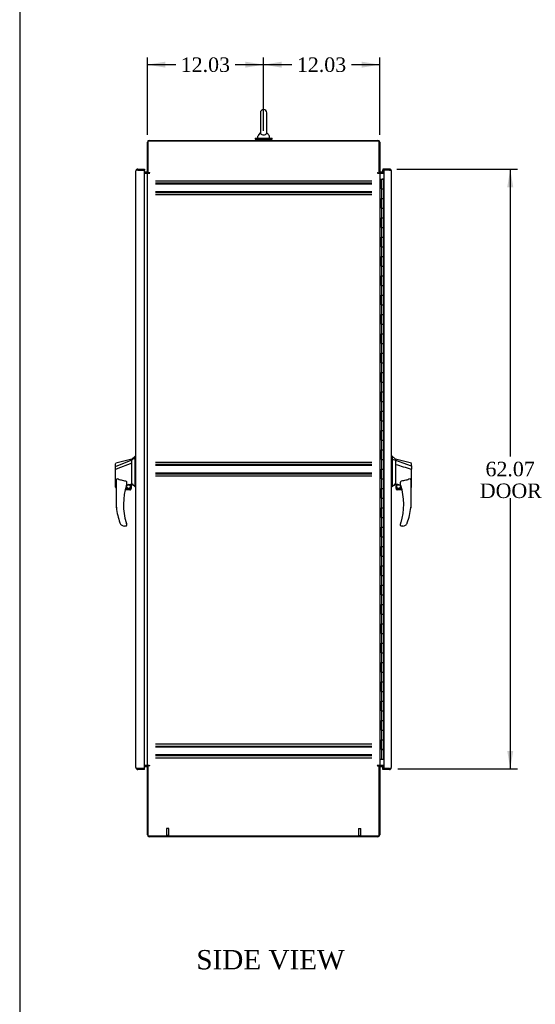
# Model space of a CAD drawing. Header units: inches. Extents: x 1 to 359, y -2 to 239.
# Tile 2 of 10: x 1 to 55, y 54 to 156. Entities that reach past the tile are written whole.
import ezdxf
from ezdxf.enums import TextEntityAlignment as Align
from ezdxf.lldxf.tags import DXFTag

# ---------------------------------------------------------------- set-up
doc = ezdxf.new("R2010")
doc.units = ezdxf.units.IN
doc.header["$MEASUREMENT"] = 0
for name, color, linetype in [('COM42890-3', 7, 'Continuous'), ('COM54578-60', 7, 'Continuous'), ('COM70839-3', 7, 'Continuous'), ('COM71109-1', 7, 'Continuous'), ('COM71110-2', 7, 'Continuous'), ('COM71111-4', 7, 'Continuous'), ('COM71112-4', 7, 'Continuous'), ('Default', 7, 'Continuous'), ('HAN13066', 7, 'Continuous'), ('SCS00680', 7, 'Continuous'), ('STD21878', 7, 'Continuous'), ('WAF25362', 7, 'Continuous'), ('WAM254785', 7, 'Continuous')]:
    doc.layers.add(name, color=color, linetype=linetype)
doc.styles.add('SEACAD_Times_New_Roman', font='times.ttf')
tags = doc.linetypes.add('HIDDEN2', pattern=[0.1875, 0.125, -0.0625]).pattern_tags.tags
tags[6:7] = [DXFTag(74, 4), DXFTag(75, 0), DXFTag(340, '0'), DXFTag(46, 0.0), DXFTag(50, 0.0), DXFTag(44, 0.0), DXFTag(45, 0.0)]
tags[4:5] = [DXFTag(74, 4), DXFTag(75, 0), DXFTag(340, '0'), DXFTag(46, 0.0), DXFTag(50, 0.0), DXFTag(44, 0.0), DXFTag(45, 0.0)]
doc.dimstyles.new('HAMMOND_(STH-300_x_200)', dxfattribs={"dimtxt": 1.5, "dimasz": 1.875, "dimexe": 0.75, "dimexo": 0.75, "dimgap": 0.375, "dimtad": 0, "dimtih": 1, "dimtoh": 1, "dimzin": 0, "dimdsep": 46, "dimtxsty": 'SEACAD_Times_New_Roman', "dimblk1": '_SE_FILLED', "dimblk2": '_SE_FILLED', "dimsah": 1, "dimcen": 0.75, "dimadec": 0, "dimazin": 0, "dimtfac": 0.8, "dimtofl": 0, "dimtmove": 1, "dimatfit": 3, "dimfxl": 1, "dimtolj": 1, "dimtzin": 0, "dimarcsym": 0})

# ---------------------------------------------------------------- blocks, each defined once
blk = doc.blocks.new('SE4')
at = {"layer": 'COM42890-3', "color": 7, "linetype": 'HIDDEN2'}
for p, q in [((15.39, 139.42), (37.77, 139.42)), ((15.39, 139.2), (37.77, 139.2)), ((15.39, 139.11), (37.77, 139.11)), ((15.39, 138.31), (37.77, 138.31)), ((15.39, 138.21), (37.77, 138.21)), ((15.39, 137.99), (37.77, 137.99)), ((37.77, 110.29), (15.39, 110.29)), ((37.77, 110.07), (15.39, 110.07)), ((37.77, 109.98), (15.39, 109.98)), ((37.77, 109.18), (15.39, 109.18)), ((37.77, 109.08), (15.39, 109.08)), ((37.77, 108.86), (15.39, 108.86)), ((15.39, 81.16), (37.77, 81.16)), ((15.39, 80.94), (37.77, 80.94)), ((15.39, 80.85), (37.77, 80.85)), ((15.39, 80.05), (37.77, 80.05)), ((15.39, 79.95), (37.77, 79.95)), ((15.39, 79.73), (37.77, 79.73))]:
    blk.add_line(p, q, dxfattribs=at)
at = {"layer": 'COM54578-60', "color": 7, "linetype": 'Continuous'}
for p, q in [((38.61, 139.58), (38.78, 139.58)), ((38.78, 139.58), (38.78, 139.58)), ((38.78, 139.58), (38.78, 138.58)), ((38.78, 138.58), (38.78, 139.58)), ((38.79, 139.58), (39.02, 139.58)), ((38.79, 139.58), (38.79, 138.58)), ((38.84, 139.59), (38.84, 139.61)), ((38.84, 139.61), (38.89, 139.61)), ((38.89, 139.59), (38.84, 139.59)), ((38.86, 139.59), (38.86, 139.58)), ((38.89, 139.61), (38.92, 139.61)), ((38.89, 139.59), (38.92, 139.59)), ((38.92, 139.61), (38.97, 139.61)), ((38.97, 139.59), (38.92, 139.59)), ((38.96, 139.58), (38.96, 139.59)), ((38.97, 139.61), (38.97, 139.59)), ((39.02, 139.58), (39.03, 139.58)), ((39.02, 138.58), (39.02, 139.58)), ((38.78, 138.58), (38.82, 138.58)), ((38.82, 138.58), (39.02, 138.58)), ((38.82, 138.58), (39.02, 138.58)), ((38.82, 137.58), (38.82, 138.58)), ((39.02, 137.58), (39.02, 138.58)), ((38.78, 136.58), (38.78, 137.58)), ((38.78, 137.58), (38.78, 136.58)), ((38.78, 137.58), (38.82, 137.58)), ((38.79, 137.58), (39.02, 137.58)), ((38.79, 137.58), (38.79, 136.58)), ((38.82, 137.58), (39.02, 137.58)), ((39.02, 136.58), (39.02, 137.58)), ((38.78, 136.58), (38.82, 136.58)), ((38.82, 136.58), (39.02, 136.58)), ((38.82, 136.58), (39.02, 136.58)), ((38.82, 135.58), (38.82, 136.58)), ((39.02, 135.58), (39.02, 136.58)), ((38.78, 134.58), (38.78, 135.58)), ((38.78, 135.58), (38.78, 134.58)), ((38.78, 135.58), (38.82, 135.58)), ((38.79, 135.58), (39.02, 135.58)), ((38.79, 135.58), (38.79, 134.58)), ((38.82, 135.58), (39.02, 135.58)), ((39.02, 134.58), (39.02, 135.58)), ((38.78, 134.58), (38.82, 134.58)), ((38.82, 134.58), (39.02, 134.58)), ((38.82, 134.58), (39.02, 134.58)), ((38.82, 133.58), (38.82, 134.58)), ((39.02, 133.58), (39.02, 134.58)), ((38.78, 132.58), (38.78, 133.58)), ((38.78, 133.58), (38.78, 132.58)), ((38.78, 133.58), (38.82, 133.58)), ((38.79, 133.58), (39.02, 133.58)), ((38.79, 133.58), (38.79, 132.58)), ((38.82, 133.58), (39.02, 133.58)), ((39.02, 132.58), (39.02, 133.58)), ((38.78, 132.58), (38.82, 132.58)), ((38.82, 132.58), (39.02, 132.58)), ((38.82, 132.58), (39.02, 132.58)), ((38.82, 131.58), (38.82, 132.58)), ((39.02, 131.58), (39.02, 132.58)), ((38.78, 130.58), (38.78, 131.58)), ((38.78, 131.58), (38.78, 130.58)), ((38.78, 131.58), (38.82, 131.58)), ((38.79, 131.58), (39.02, 131.58)), ((38.79, 131.58), (38.79, 130.58)), ((38.82, 131.58), (39.02, 131.58)), ((39.02, 130.58), (39.02, 131.58)), ((38.78, 130.58), (38.82, 130.58)), ((38.82, 130.58), (39.02, 130.58)), ((38.82, 130.58), (39.02, 130.58)), ((38.82, 129.58), (38.82, 130.58)), ((39.02, 129.58), (39.02, 130.58)), ((38.78, 128.58), (38.78, 129.58)), ((38.78, 129.58), (38.78, 128.58)), ((38.78, 129.58), (38.82, 129.58)), ((38.79, 129.58), (39.02, 129.58)), ((38.79, 129.58), (38.79, 128.58)), ((38.82, 129.58), (39.02, 129.58)), ((39.02, 128.58), (39.02, 129.58)), ((38.78, 128.58), (38.82, 128.58)), ((38.82, 128.58), (39.02, 128.58)), ((38.82, 128.58), (39.02, 128.58)), ((38.82, 127.58), (38.82, 128.58)), ((39.02, 127.58), (39.02, 128.58)), ((38.78, 126.58), (38.78, 127.58)), ((38.78, 127.58), (38.78, 126.58)), ((38.78, 127.58), (38.82, 127.58)), ((38.79, 127.58), (39.02, 127.58)), ((38.79, 127.58), (38.79, 126.58)), ((38.82, 127.58), (39.02, 127.58)), ((39.02, 126.58), (39.02, 127.58)), ((38.78, 126.58), (38.82, 126.58)), ((38.82, 126.58), (39.02, 126.58)), ((38.82, 126.58), (39.02, 126.58)), ((38.82, 125.58), (38.82, 126.58)), ((39.02, 125.58), (39.02, 126.58)), ((38.78, 124.58), (38.78, 125.58)), ((38.78, 125.58), (38.78, 124.58)), ((38.78, 125.58), (38.82, 125.58)), ((38.79, 125.58), (39.02, 125.58)), ((38.79, 125.58), (38.79, 124.58)), ((38.82, 125.58), (39.02, 125.58)), ((39.02, 124.58), (39.02, 125.58)), ((38.78, 124.58), (38.82, 124.58)), ((38.82, 124.58), (39.02, 124.58)), ((38.82, 124.58), (39.02, 124.58)), ((38.82, 123.58), (38.82, 124.58)), ((39.02, 123.58), (39.02, 124.58)), ((38.78, 122.58), (38.78, 123.58)), ((38.78, 123.58), (38.78, 122.58)), ((38.78, 123.58), (38.82, 123.58)), ((38.79, 123.58), (39.02, 123.58)), ((38.79, 123.58), (38.79, 122.58)), ((38.82, 123.58), (39.02, 123.58)), ((39.02, 122.58), (39.02, 123.58)), ((38.78, 122.58), (38.82, 122.58)), ((38.82, 122.58), (39.02, 122.58)), ((38.82, 122.58), (39.02, 122.58)), ((38.82, 121.58), (38.82, 122.58)), ((39.02, 121.58), (39.02, 122.58)), ((38.78, 120.58), (38.78, 121.58)), ((38.78, 121.58), (38.78, 120.58)), ((38.78, 121.58), (38.82, 121.58)), ((38.79, 121.58), (39.02, 121.58)), ((38.79, 121.58), (38.79, 120.58)), ((38.82, 121.58), (39.02, 121.58)), ((39.02, 120.58), (39.02, 121.58)), ((38.78, 120.58), (38.82, 120.58)), ((38.82, 120.58), (39.02, 120.58)), ((38.82, 120.58), (39.02, 120.58)), ((38.82, 119.58), (38.82, 120.58)), ((39.02, 119.58), (39.02, 120.58)), ((38.78, 118.58), (38.78, 119.58)), ((38.78, 119.58), (38.78, 118.58)), ((38.78, 119.58), (38.82, 119.58)), ((38.79, 119.58), (39.02, 119.58)), ((38.79, 119.58), (38.79, 118.58)), ((38.82, 119.58), (39.02, 119.58)), ((39.02, 118.58), (39.02, 119.58)), ((38.78, 118.58), (38.82, 118.58)), ((38.82, 118.58), (39.02, 118.58)), ((38.82, 118.58), (39.02, 118.58)), ((38.82, 117.58), (38.82, 118.58)), ((39.02, 117.58), (39.02, 118.58)), ((38.78, 116.58), (38.78, 117.58)), ((38.78, 117.58), (38.78, 116.58)), ((38.78, 117.58), (38.82, 117.58)), ((38.79, 117.58), (39.02, 117.58)), ((38.79, 117.58), (38.79, 116.58)), ((38.82, 117.58), (39.02, 117.58)), ((39.02, 116.58), (39.02, 117.58)), ((38.78, 116.58), (38.82, 116.58)), ((38.82, 116.58), (39.02, 116.58)), ((38.82, 116.58), (39.02, 116.58)), ((38.82, 115.58), (38.82, 116.58)), ((39.02, 115.58), (39.02, 116.58)), ((38.78, 114.58), (38.78, 115.58)), ((38.78, 115.58), (38.78, 114.58)), ((38.78, 115.58), (38.82, 115.58)), ((38.79, 115.58), (39.02, 115.58)), ((38.79, 115.58), (38.79, 114.58)), ((38.82, 115.58), (39.02, 115.58)), ((39.02, 114.58), (39.02, 115.58)), ((38.78, 114.58), (38.82, 114.58)), ((38.82, 114.58), (39.02, 114.58)), ((38.82, 114.58), (39.02, 114.58)), ((38.82, 113.58), (38.82, 114.58)), ((39.02, 113.58), (39.02, 114.58)), ((38.78, 112.58), (38.78, 113.58)), ((38.78, 113.58), (38.78, 112.58)), ((38.78, 113.58), (38.82, 113.58)), ((38.79, 113.58), (39.02, 113.58)), ((38.79, 113.58), (38.79, 112.58)), ((38.82, 113.58), (39.02, 113.58)), ((39.02, 112.58), (39.02, 113.58)), ((38.78, 112.58), (38.82, 112.58)), ((38.82, 112.58), (39.02, 112.58)), ((38.82, 112.58), (39.02, 112.58)), ((38.82, 111.58), (38.82, 112.58)), ((39.02, 111.58), (39.02, 112.58)), ((38.78, 110.58), (38.78, 111.58)), ((38.78, 111.58), (38.78, 110.58)), ((38.78, 111.58), (38.82, 111.58)), ((38.79, 111.58), (39.02, 111.58)), ((38.79, 111.58), (38.79, 110.58)), ((38.82, 111.58), (39.02, 111.58)), ((39.02, 110.58), (39.02, 111.58)), ((38.78, 110.58), (38.82, 110.58)), ((38.82, 110.58), (39.02, 110.58)), ((38.82, 110.58), (39.02, 110.58)), ((38.82, 109.58), (38.82, 110.58)), ((39.02, 109.58), (39.02, 110.58)), ((38.78, 108.58), (38.78, 109.58)), ((38.78, 109.58), (38.78, 108.58)), ((38.78, 109.58), (38.82, 109.58)), ((38.79, 109.58), (39.02, 109.58)), ((38.79, 109.58), (38.79, 108.58)), ((38.82, 109.58), (39.02, 109.58)), ((39.02, 108.58), (39.02, 109.58)), ((38.78, 108.58), (38.82, 108.58)), ((38.82, 108.58), (39.02, 108.58)), ((38.82, 108.58), (39.02, 108.58)), ((38.82, 107.58), (38.82, 108.58)), ((39.02, 107.58), (39.02, 108.58)), ((38.78, 106.58), (38.78, 107.58)), ((38.78, 107.58), (38.78, 106.58)), ((38.78, 107.58), (38.82, 107.58)), ((38.79, 107.58), (39.02, 107.58)), ((38.79, 107.58), (38.79, 106.58)), ((38.82, 107.58), (39.02, 107.58)), ((39.02, 106.58), (39.02, 107.58)), ((38.78, 106.58), (38.82, 106.58)), ((38.82, 106.58), (39.02, 106.58)), ((38.82, 106.58), (39.02, 106.58)), ((38.82, 105.58), (38.82, 106.58)), ((39.02, 105.58), (39.02, 106.58)), ((38.78, 104.58), (38.78, 105.58)), ((38.78, 105.58), (38.78, 104.58)), ((38.78, 105.58), (38.82, 105.58)), ((38.79, 105.58), (39.02, 105.58)), ((38.79, 105.58), (38.79, 104.58)), ((38.82, 105.58), (39.02, 105.58)), ((39.02, 104.58), (39.02, 105.58)), ((38.78, 104.58), (38.82, 104.58)), ((38.82, 104.58), (39.02, 104.58)), ((38.82, 104.58), (39.02, 104.58)), ((38.82, 103.58), (38.82, 104.58)), ((39.02, 103.58), (39.02, 104.58)), ((38.78, 102.58), (38.78, 103.58)), ((38.78, 103.58), (38.78, 102.58)), ((38.78, 103.58), (38.82, 103.58)), ((38.79, 103.58), (39.02, 103.58)), ((38.79, 103.58), (38.79, 102.58)), ((38.82, 103.58), (39.02, 103.58)), ((39.02, 102.58), (39.02, 103.58)), ((38.78, 102.58), (38.82, 102.58)), ((38.82, 102.58), (39.02, 102.58)), ((38.82, 102.58), (39.02, 102.58)), ((38.82, 101.58), (38.82, 102.58)), ((39.02, 101.58), (39.02, 102.58)), ((38.78, 100.58), (38.78, 101.58)), ((38.78, 101.58), (38.78, 100.58)), ((38.78, 101.58), (38.82, 101.58)), ((38.79, 101.58), (39.02, 101.58)), ((38.79, 101.58), (38.79, 100.58)), ((38.82, 101.58), (39.02, 101.58)), ((39.02, 100.58), (39.02, 101.58)), ((38.78, 100.58), (38.82, 100.58)), ((38.82, 100.58), (39.02, 100.58)), ((38.82, 100.58), (39.02, 100.58)), ((38.82, 99.58), (38.82, 100.58)), ((39.02, 99.58), (39.02, 100.58)), ((38.78, 98.58), (38.78, 99.58)), ((38.78, 99.58), (38.78, 98.58)), ((38.78, 99.58), (38.82, 99.58)), ((38.79, 99.58), (39.02, 99.58)), ((38.79, 99.58), (38.79, 98.58)), ((38.82, 99.58), (39.02, 99.58)), ((39.02, 98.58), (39.02, 99.58)), ((38.78, 98.58), (38.82, 98.58)), ((38.82, 98.58), (39.02, 98.58)), ((38.82, 98.58), (39.02, 98.58)), ((38.82, 97.58), (38.82, 98.58)), ((39.02, 97.58), (39.02, 98.58)), ((38.78, 96.58), (38.78, 97.58)), ((38.78, 97.58), (38.78, 96.58)), ((38.78, 97.58), (38.82, 97.58)), ((38.79, 97.58), (39.02, 97.58)), ((38.79, 97.58), (38.79, 96.58)), ((38.82, 97.58), (39.02, 97.58)), ((39.02, 96.58), (39.02, 97.58)), ((38.78, 96.58), (38.82, 96.58)), ((38.82, 96.58), (39.02, 96.58)), ((38.82, 96.58), (39.02, 96.58)), ((38.82, 95.58), (38.82, 96.58)), ((39.02, 95.58), (39.02, 96.58)), ((38.78, 94.58), (38.78, 95.58)), ((38.78, 95.58), (38.78, 94.58)), ((38.78, 95.58), (38.82, 95.58)), ((38.79, 95.58), (39.02, 95.58)), ((38.79, 95.58), (38.79, 94.58)), ((38.82, 95.58), (39.02, 95.58)), ((39.02, 94.58), (39.02, 95.58)), ((38.78, 94.58), (38.82, 94.58)), ((38.82, 94.58), (39.02, 94.58)), ((38.82, 94.58), (39.02, 94.58)), ((38.82, 93.58), (38.82, 94.58)), ((39.02, 93.58), (39.02, 94.58)), ((38.78, 92.58), (38.78, 93.58)), ((38.78, 93.58), (38.78, 92.58)), ((38.78, 93.58), (38.82, 93.58)), ((38.79, 93.58), (39.02, 93.58)), ((38.79, 93.58), (38.79, 92.58)), ((38.82, 93.58), (39.02, 93.58)), ((39.02, 92.58), (39.02, 93.58)), ((38.78, 92.58), (38.82, 92.58)), ((38.82, 92.58), (39.02, 92.58)), ((38.82, 92.58), (39.02, 92.58)), ((38.82, 91.58), (38.82, 92.58)), ((39.02, 91.58), (39.02, 92.58)), ((38.78, 90.58), (38.78, 91.58)), ((38.78, 91.58), (38.78, 90.58)), ((38.78, 91.58), (38.82, 91.58)), ((38.79, 91.58), (39.02, 91.58)), ((38.79, 91.58), (38.79, 90.58)), ((38.82, 91.58), (39.02, 91.58)), ((39.02, 90.58), (39.02, 91.58)), ((38.78, 90.58), (38.82, 90.58)), ((38.82, 90.58), (39.02, 90.58)), ((38.82, 90.58), (39.02, 90.58)), ((38.82, 89.58), (38.82, 90.58)), ((39.02, 89.58), (39.02, 90.58)), ((38.78, 88.58), (38.78, 89.58)), ((38.78, 89.58), (38.78, 88.58)), ((38.78, 89.58), (38.82, 89.58)), ((38.79, 89.58), (39.02, 89.58)), ((38.79, 89.58), (38.79, 88.58)), ((38.82, 89.58), (39.02, 89.58)), ((39.02, 88.58), (39.02, 89.58)), ((38.78, 88.58), (38.82, 88.58)), ((38.82, 88.58), (39.02, 88.58)), ((38.82, 88.58), (39.02, 88.58)), ((38.82, 87.58), (38.82, 88.58)), ((39.02, 87.58), (39.02, 88.58)), ((38.78, 86.58), (38.78, 87.58)), ((38.78, 87.58), (38.78, 86.58)), ((38.78, 87.58), (38.82, 87.58)), ((38.79, 87.58), (39.02, 87.58)), ((38.79, 87.58), (38.79, 86.58)), ((38.82, 87.58), (39.02, 87.58)), ((39.02, 86.58), (39.02, 87.58)), ((38.78, 86.58), (38.82, 86.58)), ((38.82, 86.58), (39.02, 86.58)), ((38.82, 86.58), (39.02, 86.58)), ((38.82, 85.58), (38.82, 86.58)), ((39.02, 85.58), (39.02, 86.58)), ((38.78, 84.58), (38.78, 85.58)), ((38.78, 85.58), (38.78, 84.58)), ((38.78, 85.58), (38.82, 85.58)), ((38.78, 84.58), (38.82, 84.58)), ((38.79, 85.58), (39.02, 85.58)), ((38.79, 85.58), (38.79, 84.58)), ((38.82, 85.58), (39.02, 85.58)), ((38.82, 84.58), (39.02, 84.58)), ((38.82, 84.58), (39.02, 84.58)), ((38.82, 83.58), (38.82, 84.58)), ((39.02, 84.58), (39.02, 85.58)), ((39.02, 83.58), (39.02, 84.58)), ((38.78, 82.58), (38.78, 83.58)), ((38.78, 83.58), (38.78, 82.58)), ((38.78, 83.58), (38.82, 83.58)), ((38.79, 83.58), (39.02, 83.58)), ((38.79, 83.58), (38.79, 82.58)), ((38.82, 83.58), (39.02, 83.58)), ((39.02, 82.58), (39.02, 83.58)), ((38.78, 82.58), (38.82, 82.58)), ((38.82, 82.58), (39.02, 82.58)), ((38.82, 82.58), (39.02, 82.58)), ((38.82, 81.58), (38.82, 82.58)), ((39.02, 81.58), (39.02, 82.58)), ((38.78, 80.58), (38.78, 81.58)), ((38.78, 81.58), (38.78, 80.58)), ((38.78, 81.58), (38.82, 81.58)), ((38.79, 81.58), (39.02, 81.58)), ((38.79, 81.58), (38.79, 80.58)), ((38.82, 81.58), (39.02, 81.58)), ((39.02, 80.58), (39.02, 81.58)), ((38.78, 80.58), (38.82, 80.58)), ((39.02, 80.58), (38.79, 80.58)), ((38.82, 79.58), (38.82, 80.58)), ((38.82, 80.58), (39.02, 80.58)), ((38.86, 80.58), (38.86, 80.58)), ((38.96, 80.58), (38.96, 80.58)), ((38.96, 80.58), (38.96, 80.58)), ((39.02, 80.58), (39.02, 80.58)), ((39.02, 79.58), (39.02, 80.58)), ((38.61, 79.58), (38.82, 79.58)), ((38.82, 79.58), (39.02, 79.58)), ((39.02, 79.58), (39.03, 79.58))]:
    blk.add_line(p, q, dxfattribs=at)
at = {"layer": 'COM70839-3', "color": 7, "linetype": 'Continuous'}
for p, q in [((14.63, 140.23), (14.64, 140.26)), ((38.53, 140.23), (38.52, 140.26)), ((14.63, 78.92), (14.64, 78.89)), ((38.53, 78.92), (38.52, 78.89))]:
    blk.add_line(p, q, dxfattribs=at)
at = {"layer": 'COM71109-1', "color": 7, "linetype": 'Continuous'}
for p, q in [((38.51, 143.51), (14.64, 143.51)), ((14.64, 140.26), (14.64, 143.51)), ((38.51, 143.51), (38.51, 140.26)), ((14.24, 140.23), (14.45, 140.23)), ((14.55, 140.23), (14.45, 140.23)), ((14.55, 140.23), (14.74, 140.23)), ((14.55, 78.92), (14.55, 140.23)), ((14.79, 140.26), (14.64, 140.26)), ((14.74, 140.23), (14.79, 140.23)), ((38.37, 140.26), (38.51, 140.26)), ((38.42, 140.23), (38.37, 140.23)), ((38.42, 140.23), (38.61, 140.23)), ((38.61, 140.23), (38.61, 78.92)), ((38.7, 140.23), (38.61, 140.23)), ((38.7, 140.23), (39.03, 140.23)), ((14.45, 78.92), (14.24, 78.92)), ((14.45, 78.92), (14.55, 78.92)), ((14.74, 78.92), (14.55, 78.92)), ((14.79, 78.89), (14.64, 78.89)), ((14.64, 71.64), (14.64, 78.89)), ((14.74, 78.92), (14.79, 78.92)), ((38.42, 78.92), (38.37, 78.92)), ((38.37, 78.89), (38.51, 78.89)), ((38.61, 78.92), (38.42, 78.92)), ((38.51, 78.89), (38.51, 71.64)), ((38.61, 78.92), (38.7, 78.92)), ((39.03, 78.92), (38.7, 78.92)), ((14.64, 71.64), (38.51, 71.64))]:
    blk.add_line(p, q, dxfattribs=at)
for centre, start, end in [((14.79, 140.25), 270, 90), ((38.37, 140.25), 90, 270), ((14.79, 78.91), 270, 90), ((38.37, 78.91), 90, 270)]:
    blk.add_arc(centre, 0.015, start, end, dxfattribs=at)
at = {"layer": 'COM71110-2', "color": 7, "linetype": 'Continuous'}
for p, q in [((14.55, 140.26), (14.55, 143.42)), ((14.74, 143.61), (38.42, 143.61)), ((38.61, 143.42), (38.61, 140.26)), ((14.45, 140.33), (14.24, 140.33)), ((14.64, 140.26), (14.55, 140.26)), ((38.51, 140.26), (38.61, 140.26)), ((39.03, 140.33), (38.7, 140.33))]:
    blk.add_line(p, q, dxfattribs=at)
for centre, radius, start, end in [((14.74, 143.42), 0.19, 90, 180), ((38.42, 143.42), 0.19, 0, 90), ((14.45, 140.42), 0.095, 270, 0), ((14.45, 140.42), 0.19, 270, 302.6369), ((38.7, 140.42), 0.19, 237.3631, 270), ((38.7, 140.42), 0.095, 180, 270)]:
    blk.add_arc(centre, radius, start, end, dxfattribs=at)
at = {"layer": 'COM71111-4', "color": 7, "linetype": 'Continuous'}
for p, q in [((14.24, 78.83), (14.45, 78.83)), ((14.55, 71.74), (14.55, 78.89)), ((14.64, 78.89), (14.55, 78.89)), ((38.61, 78.89), (38.51, 78.89)), ((38.61, 78.89), (38.61, 71.74)), ((38.7, 78.83), (39.03, 78.83)), ((38.42, 71.55), (14.74, 71.55))]:
    blk.add_line(p, q, dxfattribs=at)
for centre, radius, start, end in [((14.45, 78.73), 0.19, 57.3631, 90), ((14.45, 78.73), 0.095, 0, 90), ((38.7, 78.73), 0.19, 90, 122.6369), ((38.7, 78.73), 0.095, 90, 180), ((14.74, 71.74), 0.19, 180, 270), ((38.42, 71.74), 0.19, 270, 0)]:
    blk.add_arc(centre, radius, start, end, dxfattribs=at)
at = {"layer": 'COM71112-4', "color": 7, "linetype": 'Continuous'}
for p, q in [((13.55, 140.64), (14.24, 140.64)), ((14.24, 140.64), (14.24, 140.54)), ((39.61, 140.64), (38.92, 140.64)), ((38.92, 140.64), (38.92, 140.54)), ((13.36, 78.7), (13.36, 140.45)), ((13.36, 140.45), (13.36, 140.45)), ((13.36, 140.45), (13.36, 140.45)), ((13.46, 140.54), (13.42, 140.59)), ((13.55, 140.54), (13.42, 140.54)), ((13.55, 140.54), (13.46, 140.54)), ((13.55, 140.54), (13.55, 140.54)), ((13.55, 140.54), (14.24, 140.54)), ((14.24, 140.54), (13.55, 140.54)), ((14.24, 78.61), (14.24, 140.54)), ((38.92, 140.33), (38.92, 140.54)), ((38.92, 140.54), (39.03, 140.54)), ((39.61, 140.54), (38.92, 140.54)), ((39.03, 140.54), (39.03, 78.61)), ((39.61, 140.54), (39.03, 140.54)), ((39.61, 140.54), (39.61, 140.54)), ((39.7, 140.54), (39.61, 140.54)), ((39.61, 140.54), (39.74, 140.54)), ((39.7, 140.54), (39.74, 140.59)), ((39.8, 140.45), (39.8, 78.7)), ((39.8, 140.45), (39.8, 140.45)), ((39.8, 140.45), (39.8, 140.45)), ((13.36, 78.7), (13.36, 78.7)), ((13.36, 78.7), (13.36, 78.7)), ((13.55, 78.61), (13.42, 78.61)), ((13.46, 78.61), (13.42, 78.57)), ((13.46, 78.61), (13.55, 78.61)), ((14.24, 78.61), (13.55, 78.61)), ((13.55, 78.61), (13.55, 78.61)), ((14.24, 78.61), (13.55, 78.61)), ((14.24, 78.51), (13.55, 78.51)), ((14.24, 78.51), (14.24, 78.61)), ((38.92, 78.61), (38.92, 78.83)), ((38.92, 78.61), (39.03, 78.61)), ((38.92, 78.51), (38.92, 78.61)), ((39.61, 78.61), (38.92, 78.61)), ((39.61, 78.51), (38.92, 78.51)), ((39.61, 78.61), (39.03, 78.61)), ((39.61, 78.61), (39.61, 78.61)), ((39.61, 78.61), (39.74, 78.61)), ((39.61, 78.61), (39.7, 78.61)), ((39.7, 78.61), (39.74, 78.57)), ((39.8, 78.7), (39.8, 78.7)), ((39.8, 78.7), (39.8, 78.7))]:
    blk.add_line(p, q, dxfattribs=at)
for centre, start, end in [((13.55, 140.45), 90, 133.832), ((39.61, 140.45), 46.168, 90), ((13.55, 140.45), 133.832, 179.8491), ((13.55, 140.45), 179.9427, 180), ((39.61, 140.45), 0.1509, 46.168), ((39.61, 140.45), 0, 0.0573), ((13.55, 78.7), 180, 180.0573), ((13.55, 78.7), 180.1509, 226.168), ((13.55, 78.7), 226.168, 270), ((39.61, 78.7), 270, 313.832), ((39.61, 78.7), 313.832, 359.8491), ((39.61, 78.7), 359.9427, 0)]:
    blk.add_arc(centre, 0.19, start, end, dxfattribs=at)
for points in [[(13.42, 140.54), (13.4, 140.53), (13.39, 140.51), (13.37, 140.48), (13.36, 140.47), (13.36, 140.45)], [(39.74, 140.54), (39.76, 140.53), (39.77, 140.51), (39.79, 140.48), (39.8, 140.47), (39.8, 140.45)], [(13.42, 78.61), (13.4, 78.63), (13.39, 78.64), (13.37, 78.67), (13.36, 78.69), (13.36, 78.7)], [(39.74, 78.61), (39.76, 78.63), (39.77, 78.64), (39.79, 78.67), (39.8, 78.69), (39.8, 78.7)]]:
    blk.add_open_spline(points, degree=3, knots=[0, 0, 0, 0, 0.5, 0.5, 1, 1, 1, 1], dxfattribs=at)
at = {"layer": 'HAN13066', "color": 7, "linetype": 'Continuous'}
for p, q in [((11.25, 109.83), (11.25, 110.13)), ((12.93, 110.63), (11.28, 110.19)), ((12.93, 110.52), (11.29, 109.86)), ((12.93, 110.2), (11.3, 109.6)), ((13.28, 110.93), (12.93, 110.63)), ((12.93, 110.52), (12.93, 110.63)), ((12.93, 110.37), (12.93, 110.52)), ((12.93, 110.27), (12.93, 110.37)), ((12.93, 110.2), (12.93, 110.27)), ((12.93, 108.32), (12.93, 110.2)), ((13.28, 110.93), (13.28, 110.83)), ((13.36, 110.93), (13.28, 110.93)), ((13.28, 110.77), (13.28, 110.83)), ((13.28, 110.68), (13.28, 110.77)), ((13.28, 108.19), (13.28, 110.68)), ((39.88, 110.93), (39.8, 110.93)), ((39.88, 110.93), (39.88, 110.77)), ((40.23, 110.63), (39.88, 110.93)), ((39.88, 110.77), (39.88, 110.68)), ((39.88, 110.68), (39.88, 110.62)), ((39.88, 110.62), (40.23, 110.52)), ((39.88, 110.62), (39.88, 108.19)), ((40.23, 110.56), (40.23, 110.63)), ((41.88, 110.19), (40.23, 110.63)), ((40.23, 110.56), (40.23, 110.53)), ((40.23, 110.53), (40.23, 110.52)), ((40.23, 110.52), (40.23, 110.08)), ((40.23, 110.52), (41.87, 109.94)), ((40.23, 110.08), (40.23, 108.59)), ((41.91, 109.91), (41.91, 110.13)), ((11.25, 109.6), (11.25, 109.83)), ((11.25, 107.73), (11.25, 109.6)), ((11.3, 109.6), (11.3, 109.6)), ((41.86, 109.59), (41.86, 109.59)), ((41.91, 109.91), (41.91, 109.6)), ((41.91, 107.73), (41.91, 109.6)), ((11.33, 105.59), (11.33, 108.26)), ((12.39, 108.18), (12.39, 107.92)), ((12.6, 107.98), (12.83, 108.04)), ((12.86, 108.04), (12.93, 108.06)), ((12.86, 108.04), (12.86, 108.04)), ((12.86, 108.04), (12.86, 107.58)), ((12.93, 108.17), (12.93, 108.32)), ((12.93, 108.06), (12.93, 108.17)), ((13.28, 107.78), (13.28, 108.19)), ((39.88, 108.19), (39.88, 107.9)), ((40.23, 108.59), (40.23, 108.32)), ((40.23, 108.32), (40.23, 108.1)), ((40.23, 108.1), (40.23, 108.08)), ((40.23, 108.08), (40.23, 108.06)), ((40.23, 108.06), (40.23, 108.06)), ((40.23, 108.06), (40.3, 108.04)), ((40.3, 107.58), (40.3, 108.04)), ((40.77, 107.92), (40.77, 108.19)), ((41.83, 108.27), (41.83, 105.59)), ((11.32, 107.67), (11.33, 107.67)), ((12.74, 107.45), (12.26, 107.45)), ((12.29, 107.58), (12.86, 107.58)), ((12.39, 107.93), (12.51, 107.96)), ((13.28, 107.76), (13.28, 107.78)), ((13.28, 107.76), (13.36, 107.76)), ((39.88, 107.76), (39.8, 107.76)), ((39.88, 107.9), (39.88, 107.76)), ((40.3, 107.58), (40.87, 107.58)), ((40.9, 107.45), (40.42, 107.45)), ((41.83, 107.67), (41.84, 107.67)), ((12.39, 103.94), (12.39, 103.76)), ((40.77, 103.76), (40.77, 103.94)), ((11.89, 103.79), (11.89, 103.79)), ((12.33, 103.7), (12.17, 103.7)), ((40.99, 103.7), (40.83, 103.7)), ((41.27, 103.79), (41.27, 103.79))]:
    blk.add_line(p, q, dxfattribs=at)
for centre, radius in [((12.6, 107.78), 0.188), ((40.56, 107.78), 0.202), ((40.56, 107.78), 0.188)]:
    blk.add_circle(centre, radius, dxfattribs=at)
for centre, radius, start, end in [((11.31, 110.13), 0.06, 105.824, 180.0002), ((41.85, 110.13), 0.06, 0, 73.9026), ((11.29, 109.96), 0.361, 262.9065, 271.5232), ((-23.48, 64.61), 56.69, 49.5649, 50.0347), ((76.64, 64.61), 56.69, 129.9653, 130.4351), ((18.49, 105.93), 6.42, 162.105, 197.0102), ((12.33, 107.92), 0.06, 342.105, 0), ((12.6, 107.78), 0.202, 115.2676, 90.8956), ((12.34, 108.91), 0.961, 280.5316, 285.6316), ((12.74, 107.58), 0.125, 270, 310.5358), ((12.74, 107.58), 0.125, 310.5358, 346.1135), ((12.74, 107.58), 0.125, 346.1135, 0), ((40.42, 107.58), 0.125, 180, 193.8865), ((40.42, 107.58), 0.125, 193.8865, 229.4642), ((40.42, 107.58), 0.125, 229.4642, 270), ((40.83, 107.92), 0.06, 180, 197.895), ((34.67, 105.93), 6.42, 342.9898, 17.895), ((18.67, 106.53), 7.4, 187.261, 199.7146), ((34.49, 106.53), 7.4, 340.2854, 352.739), ((12.17, 104.2), 0.5, 199.7146, 235.4377), ((12.33, 103.94), 0.06, 0, 17.895), ((40.83, 103.94), 0.06, 162.105, 180), ((40.99, 104.2), 0.5, 304.5623, 340.2854), ((12.17, 104.2), 0.5, 235.4377, 270), ((12.33, 103.76), 0.06, 270, 0), ((40.83, 103.76), 0.06, 180, 270), ((40.99, 104.2), 0.5, 270, 304.5623)]:
    blk.add_arc(centre, radius, start, end, dxfattribs=at)
for centre, major_axis, start_param, end_param in [((11.31, 107.73), (0.06, 0), 3.141468, 4.950188), ((41.85, 107.73), (-0.06, 0), 1.333204, 3.141717)]:
    blk.add_ellipse(centre, major_axis=major_axis, ratio=0.999979, start_param=start_param, end_param=end_param, dxfattribs=at)
for points in [[(13.28, 110.83), (13.16, 110.72), (13.04, 110.62), (12.93, 110.52)], [(40.23, 110.08), (40.77, 109.92), (41.31, 109.76), (41.86, 109.59)], [(40.33, 108.04), (40.47, 108.01), (40.62, 107.98), (40.77, 107.94)]]:
    blk.add_open_spline(points, degree=3, dxfattribs=at)
for points, knots in [([(11.29, 109.86), (11.28, 109.86), (11.27, 109.85), (11.25, 109.85), (11.25, 109.84), (11.25, 109.83)], [0, 0, 0, 0, 0.5, 0.5, 1, 1, 1, 1]), ([(41.86, 109.59), (41.86, 109.59), (41.87, 109.59), (41.88, 109.59), (41.89, 109.59), (41.9, 109.59), (41.9, 109.59), (41.9, 109.6), (41.91, 109.6), (41.91, 109.6), (41.91, 109.6), (41.91, 109.6), (41.91, 109.6), (41.91, 109.6)], [0, 0, 0, 0, 0.25, 0.25, 0.5, 0.5, 0.625, 0.625, 0.75, 0.75, 0.875, 0.875, 1, 1, 1, 1]), ([(41.87, 109.94), (41.88, 109.94), (41.89, 109.94), (41.91, 109.92), (41.91, 109.92), (41.91, 109.91)], [0, 0, 0, 0, 0.5, 0.5, 1, 1, 1, 1]), ([(11.33, 108.26), (11.33, 108.32), (11.33, 108.38), (11.35, 108.47), (11.35, 108.49), (11.37, 108.53), (11.37, 108.55), (11.38, 108.57), (11.39, 108.57), (11.4, 108.58), (11.41, 108.58), (11.42, 108.58)], [0, 0, 0, 0, 0.5, 0.5, 0.75, 0.75, 0.875, 0.875, 0.9375, 0.9375, 1, 1, 1, 1]), ([(12.33, 108.34), (12.25, 108.35), (12.17, 108.36), (12.02, 108.39), (11.94, 108.41), (11.79, 108.45), (11.71, 108.47), (11.56, 108.52), (11.49, 108.55), (11.42, 108.58)], [0, 0, 0, 0, 0.25, 0.25, 0.5, 0.5, 0.75, 0.75, 1, 1, 1, 1]), ([(12.33, 108.34), (12.33, 108.34), (12.33, 108.34), (12.34, 108.33), (12.34, 108.33), (12.35, 108.32), (12.36, 108.32), (12.36, 108.3), (12.37, 108.3), (12.37, 108.28), (12.37, 108.28), (12.38, 108.26), (12.38, 108.24), (12.38, 108.22), (12.39, 108.21), (12.39, 108.2), (12.39, 108.19), (12.39, 108.18)], [0, 0, 0, 0, 0.0625, 0.0625, 0.125, 0.125, 0.25, 0.25, 0.375, 0.375, 0.5, 0.5, 0.75, 0.75, 0.875, 0.875, 1, 1, 1, 1]), ([(12.83, 108.04), (12.84, 108.04), (12.84, 108.04), (12.85, 108.04), (12.85, 108.04), (12.86, 108.04), (12.86, 108.04), (12.86, 108.04)], [0, 0, 0, 0, 0.25, 0.25, 0.5, 0.5, 1, 1, 1, 1]), ([(40.3, 108.04), (40.3, 108.04), (40.3, 108.04), (40.3, 108.04), (40.3, 108.04), (40.31, 108.04), (40.32, 108.04), (40.33, 108.04)], [0, 0, 0, 0, 0.25, 0.25, 0.5, 0.5, 1, 1, 1, 1]), ([(40.77, 108.19), (40.77, 108.2), (40.77, 108.21), (40.77, 108.22), (40.77, 108.23), (40.78, 108.25), (40.78, 108.26), (40.79, 108.29), (40.79, 108.3), (40.8, 108.32), (40.81, 108.33), (40.81, 108.34), (40.82, 108.34), (40.82, 108.34), (40.83, 108.35), (40.83, 108.35)], [0, 0, 0, 0, 0.125, 0.125, 0.25, 0.25, 0.5, 0.5, 0.75, 0.75, 0.875, 0.875, 0.9375, 0.9375, 1, 1, 1, 1]), ([(41.74, 108.58), (41.67, 108.55), (41.59, 108.52), (41.44, 108.47), (41.37, 108.45), (41.14, 108.4), (40.99, 108.37), (40.83, 108.35)], [0, 0, 0, 0, 0.25, 0.25, 0.5, 0.5, 1, 1, 1, 1]), ([(41.74, 108.58), (41.74, 108.58), (41.74, 108.58), (41.75, 108.58), (41.75, 108.58), (41.76, 108.58), (41.76, 108.58), (41.77, 108.57), (41.77, 108.57), (41.77, 108.57), (41.78, 108.56), (41.78, 108.55), (41.79, 108.55), (41.79, 108.53), (41.79, 108.53), (41.8, 108.51), (41.81, 108.49), (41.81, 108.47), (41.81, 108.45), (41.82, 108.41), (41.83, 108.38), (41.83, 108.32), (41.83, 108.3), (41.83, 108.27)], [0, 0, 0, 0, 0.015625, 0.015625, 0.03125, 0.03125, 0.0625, 0.0625, 0.09375, 0.09375, 0.125, 0.125, 0.1875, 0.1875, 0.25, 0.25, 0.375, 0.375, 0.5, 0.5, 0.75, 0.75, 1, 1, 1, 1]), ([(11.42, 105.6), (11.41, 105.6), (11.4, 105.6), (11.39, 105.6), (11.39, 105.6), (11.37, 105.6), (11.36, 105.6), (11.35, 105.6), (11.35, 105.6), (11.34, 105.6), (11.34, 105.6), (11.33, 105.59), (11.33, 105.59), (11.33, 105.59), (11.33, 105.59), (11.33, 105.59)], [0, 0, 0, 0, 0.125, 0.125, 0.25, 0.25, 0.5, 0.5, 0.625, 0.625, 0.75, 0.75, 0.875, 0.875, 1, 1, 1, 1]), ([(41.83, 105.59), (41.83, 105.59), (41.83, 105.59), (41.83, 105.59), (41.83, 105.59), (41.82, 105.6), (41.82, 105.6), (41.81, 105.6), (41.81, 105.6), (41.8, 105.6), (41.79, 105.6), (41.77, 105.6), (41.76, 105.6), (41.75, 105.6), (41.75, 105.6), (41.74, 105.6)], [0, 0, 0, 0, 0.125, 0.125, 0.25, 0.25, 0.375, 0.375, 0.5, 0.5, 0.75, 0.75, 0.875, 0.875, 1, 1, 1, 1]), ([(12.35, 104.05), (12.36, 104.04), (12.36, 104.02), (12.37, 103.99), (12.38, 103.98), (12.38, 103.97), (12.38, 103.97), (12.38, 103.96), (12.38, 103.96), (12.38, 103.96), (12.38, 103.96), (12.38, 103.96)], [0, 0, 0, 0, 0.5, 0.5, 0.75, 0.75, 0.875, 0.875, 0.9375, 0.9375, 1, 1, 1, 1]), ([(40.77, 103.96), (40.77, 103.96), (40.77, 103.96), (40.77, 103.96), (40.78, 103.96), (40.78, 103.97), (40.78, 103.97), (40.78, 103.99), (40.78, 103.99), (40.79, 104.02), (40.8, 104.04), (40.8, 104.05)], [0, 0, 0, 0, 0.0625, 0.0625, 0.125, 0.125, 0.25, 0.25, 0.5, 0.5, 1, 1, 1, 1])]:
    blk.add_open_spline(points, degree=3, knots=knots, dxfattribs=at)
at = {"layer": 'SCS00680', "color": 7, "linetype": 'Continuous'}
for p, q in [((26.25, 146.47), (26.25, 144.4)), ((26.91, 144.39), (26.91, 146.47)), ((25.95, 144.02), (25.95, 143.9)), ((26.24, 144.39), (25.97, 144.06)), ((27.19, 144.06), (26.92, 144.39)), ((27.2, 143.9), (27.2, 144.02))]:
    blk.add_line(p, q, dxfattribs=at)
for centre, radius, start, end in [((26.58, 146.47), 0.331, 0, 180), ((26.01, 144.02), 0.06, 140.3214, 180), ((26.01, 143.9), 0.06, 180, 270), ((27.14, 143.9), 0.06, 270, 0), ((27.14, 144.02), 0.06, 0, 39.6786)]:
    blk.add_arc(centre, radius, start, end, dxfattribs=at)
blk.add_open_spline([(26.25, 144.4), (26.25, 144.4), (26.25, 144.38), (26.26, 144.33), (26.27, 144.3), (26.32, 144.25), (26.36, 144.23), (26.46, 144.19), (26.52, 144.18), (26.65, 144.18), (26.71, 144.2), (26.81, 144.23), (26.85, 144.26), (26.89, 144.31), (26.9, 144.34), (26.91, 144.38), (26.91, 144.4), (26.91, 144.4)], degree=3, knots=[0.1998972, 0.1998972, 0.1998972, 0.1998972, 0.25, 0.25, 0.3125, 0.3125, 0.375, 0.375, 0.4375, 0.4375, 0.5, 0.5, 0.5625, 0.5625, 0.625, 0.625, 0.6754168, 0.6754168, 0.6754168, 0.6754168], dxfattribs=at)
at = {"layer": 'STD21878', "color": 7, "linetype": 'HIDDEN2'}
for p, q in [((16.77, 72.39), (16.52, 72.39)), ((16.52, 72.39), (16.52, 71.67)), ((16.77, 71.67), (16.77, 72.39)), ((36.39, 72.39), (36.64, 72.39)), ((36.39, 72.39), (36.39, 71.67)), ((36.64, 71.67), (36.64, 72.39)), ((16.78, 71.67), (16.5, 71.67)), ((16.5, 71.67), (16.5, 71.64)), ((16.78, 71.64), (16.5, 71.64)), ((16.78, 71.64), (16.78, 71.67)), ((36.37, 71.67), (36.65, 71.67)), ((36.37, 71.67), (36.37, 71.64)), ((36.37, 71.64), (36.65, 71.64)), ((36.65, 71.64), (36.65, 71.67))]:
    blk.add_line(p, q, dxfattribs=at)
at = {"layer": 'WAF25362', "color": 7, "linetype": 'Continuous'}
for p, q in [((25.7, 143.84), (27.45, 143.84)), ((25.7, 143.84), (25.7, 143.73)), ((25.7, 143.73), (27.45, 143.73)), ((27.45, 143.73), (27.45, 143.84))]:
    blk.add_line(p, q, dxfattribs=at)
at = {"layer": 'WAM254785', "color": 7, "linetype": 'Continuous'}
for p, q in [((25.83, 143.73), (25.83, 143.61)), ((27.33, 143.61), (27.33, 143.73))]:
    blk.add_line(p, q, dxfattribs=at)
blk = doc.blocks.new('DMBLK8999')
at = {"layer": 'Default', "linetype": 'Continuous'}
for points in [[(16.42, 151.75), (14.55, 151.44), (16.42, 151.13)], [(24.7, 151.75), (24.7, 151.13), (26.58, 151.44)]]:
    blk.add_hatch(color=7, dxfattribs=at).paths.add_polyline_path(points)
at = {"layer": 'Default', "color": 7, "linetype": 'Continuous'}
for p, q in [((14.55, 144.17), (14.55, 152.19)), ((26.58, 144.59), (26.58, 152.19)), ((14.55, 151.44), (17.48, 151.44)), ((23.65, 151.44), (26.58, 151.44))]:
    blk.add_line(p, q, dxfattribs=at)
at = {"layer": 'Default', "color": 7, "linetype": 'Continuous', "style": 'SEACAD_Times_New_Roman'}
blk.add_text('12.03', height=1.5, dxfattribs=at).set_placement((18, 152.19), align=Align.TOP_LEFT)
blk = doc.blocks.new('_SE_FILLED')
at = {"color": 0}
blk.add_line((0, 0), (-1, 0), dxfattribs=at)
blk.add_solid([(0, 0), (-1, -0.1665), (-1, 0.1665), (0, 0)], dxfattribs=at)
blk = doc.blocks.new('DMBLK9000')
at = {"layer": 'Default', "linetype": 'Continuous'}
for points in [[(28.45, 151.75), (26.58, 151.44), (28.45, 151.13)], [(36.73, 151.75), (36.73, 151.13), (38.61, 151.44)]]:
    blk.add_hatch(color=7, dxfattribs=at).paths.add_polyline_path(points)
at = {"layer": 'Default', "color": 7, "linetype": 'Continuous'}
for p, q in [((26.58, 144.59), (26.58, 152.19)), ((38.61, 144.17), (38.61, 152.19)), ((26.58, 151.44), (29.51, 151.44)), ((35.68, 151.44), (38.61, 151.44))]:
    blk.add_line(p, q, dxfattribs=at)
at = {"layer": 'Default', "color": 7, "linetype": 'Continuous', "style": 'SEACAD_Times_New_Roman'}
blk.add_text('12.03', height=1.5, dxfattribs=at).set_placement((30.03, 152.19), align=Align.TOP_LEFT)
blk = doc.blocks.new('DMBLK9001')
at = {"layer": 'Default', "linetype": 'Continuous'}
for points in [[(52.43, 138.76), (52.12, 140.64), (51.81, 138.76)], [(52.43, 80.44), (51.81, 80.44), (52.12, 78.57)]]:
    blk.add_hatch(color=7, dxfattribs=at).paths.add_polyline_path(points)
at = {"layer": 'Default', "color": 7, "linetype": 'Continuous'}
for p, q in [((40.36, 140.64), (52.87, 140.64)), ((52.12, 140.64), (52.12, 110.88)), ((52.12, 106.6), (52.12, 78.57)), ((40.49, 78.57), (52.87, 78.57))]:
    blk.add_line(p, q, dxfattribs=at)
at = {"layer": 'Default', "color": 7, "linetype": 'Continuous', "style": 'SEACAD_Times_New_Roman'}
for s, p in [('62.07', (49.56, 110.35)), ('DOOR', (48.97, 108.1))]:
    blk.add_text(s, height=1.5, dxfattribs=at).set_placement(p, align=Align.TOP_LEFT)
blk = doc.blocks.new('BORDER')
at = {"layer": 'Default', "color": 7, "linetype": 'Continuous'}
blk.add_line((-41.86, 27.86), (-41.86, 0), dxfattribs=at)

msp = doc.modelspace()

# ---------------------------------------------------------------- block references
at = {"layer": 'Default', "color": 7, "xscale": 8.55, "yscale": 8.55, "zscale": 8.55}
msp.add_blockref('BORDER', (359.223, 0.67), dxfattribs=at)
at = {"layer": 'Default'}
msp.add_blockref('SE4', (0, 0), dxfattribs=at)

# ---------------------------------------------------------------- texts
at = {"layer": 'Default', "color": 7, "linetype": 'Continuous', "style": 'SEACAD_Times_New_Roman'}
msp.add_text('SIDE VIEW', height=2, dxfattribs=at).set_placement((19.615, 59.829), align=Align.TOP_LEFT)

# ---------------------------------------------------------------- dimensions: what is measured, and where the dimension line sits
at = {"layer": 'Default', "color": 7, "linetype": 'Continuous'}
for base, p1, p2, picture, middle in [((26.579, 151.442), (14.549, 143.417), (26.579, 143.841), 'DMBLK8999', (20.564, 151.442)), ((38.609, 151.442), (26.579, 143.841), (38.609, 143.417), 'DMBLK9000', (32.594, 151.442))]:
    dim = msp.add_linear_dim(base=base, p1=p1, p2=p2, text='\\A1;<>', dimstyle='HAMMOND_(STH-300_x_200)', override={"dimtmove": 0}, dxfattribs=at)
    dim.commit()
    dim.dimension.update_dxf_attribs({"geometry": picture, "text_midpoint": middle, "dimtype": 160})
dim = msp.add_linear_dim(base=(52.118, 140.64), p1=(39.606, 140.64), p2=(39.737, 78.568), angle=270.12146, text='\\A1;<>\\PDOOR', dimstyle='HAMMOND_(STH-300_x_200)', override={"dimtmove": 0}, dxfattribs=at)
dim.commit()
dim.dimension.update_dxf_attribs({"geometry": 'DMBLK9001', "text_midpoint": (52.118, 109.604), "dimtype": 161})

doc.saveas('drawing.dxf')
